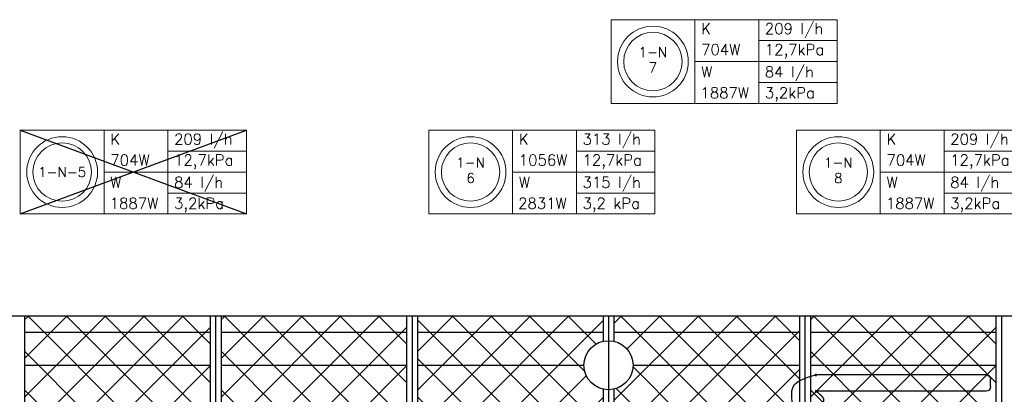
# Model space of a CAD drawing. Extents: x 7383 to 861143, y -570072 to -203000.
# Tile 12 of 30: x 437848 to 446870, y -250934 to -247500. Entities that reach past the tile are written whole.
import ezdxf
from ezdxf.enums import TextEntityAlignment as Align

# ---------------------------------------------------------------- set-up
doc = ezdxf.new("R2010")
doc.units = 0
doc.header["$LTSCALE"] = 25
for name, color, linetype in [('000Vermogens2', 7, 'CONTINUOUS'), ('KP-bandraster', 5, 'CONTINUOUS'), ('KP-lucht centreline', 2, 'CONTINUOUS'), ('KP-Oppervlak', 3, 'CONTINUOUS'), ('KP-panelen', 1, 'CONTINUOUS'), ('KP-registers', 4, 'CONTINUOUS'), ('KP-slangen', 7, 'CONTINUOUS')]:
    doc.layers.add(name, color=color, linetype=linetype)
doc.layers.add('KP-Aluminium', color=8, linetype='CONTINUOUS', lineweight=18)
doc.styles.add('VERWOL-1', font='ROMANS.SHX')
pattern_1 = [(45, (247312.9, -13162.46), (-176.7767, 176.7767), []), (135, (247312.9, -13162.46), (-176.7767, -176.7767), [])]

# ---------------------------------------------------------------- blocks, each defined once
blk = doc.blocks.new('Register A')
at = {"layer": 'KP-registers', "linetype": 'Continuous'}
for p, q in [((50, 115), (50, 185)), ((90, 225), (1644, 225)), ((90, 75), (1644, 75))]:
    blk.add_line(p, q, dxfattribs=at)
for centre in [(1650, 225), (1650, 75)]:
    blk.add_circle(centre, 6, dxfattribs=at)
for centre, start, end in [((90, 185), 90, 180), ((90, 115), 180, 270)]:
    blk.add_arc(centre, 40, start, end, dxfattribs=at)

msp = doc.modelspace()

# ---------------------------------------------------------------- hatches: boundary and pattern name
at = {"layer": 'KP-Aluminium', "linetype": 'Continuous'}
h = msp.add_hatch(dxfattribs=at)
h.set_pattern_fill('ANSI37', color=256, scale=2000)
h.set_pattern_definition([(45, (240112.9, -13162.46), (-176.7767, 176.7767), []), (135, (240112.9, -13162.46), (-176.7767, -176.7767), [])])
h.paths.add_polyline_path([(439593.1, -250218.2), (437893.1, -250218.2), (437893.1, -250368.2), (439593.1, -250368.2)])
h.paths.add_polyline_path([(439593.1, -250368.2), (437893.1, -250368.2), (437893.1, -250668.2), (439593.1, -250668.2)])
h.paths.add_polyline_path([(439593.1, -250668.2), (437893.1, -250668.2), (437893.1, -250968.2), (439593.1, -250968.2)])
h.paths.add_polyline_path([(439593.1, -250968.2), (437893.1, -250968.2), (437893.1, -251268.2), (439593.1, -251268.2)])
h.paths.add_polyline_path([(439593.1, -251268.2), (437893.1, -251268.2), (437893.1, -251568.2), (439593.1, -251568.2)])
h.paths.add_polyline_path([(439593.1, -251568.2), (437893.1, -251568.2), (437893.1, -251868.2), (439593.1, -251868.2)])
h.paths.add_polyline_path([(439593.1, -251868.2), (437893.1, -251868.2), (437893.1, -252168.2), (439593.1, -252168.2)])
h = msp.add_hatch(dxfattribs=at)
h.set_pattern_fill('ANSI37', color=256, scale=2000)
h.set_pattern_definition([(45, (241912.9, -13162.46), (-176.7767, 176.7767), []), (135, (241912.9, -13162.46), (-176.7767, -176.7767), [])])
h.paths.add_polyline_path([(441393.1, -250218.2), (439693.1, -250218.2), (439693.1, -250368.2), (441393.1, -250368.2)])
h.paths.add_polyline_path([(441393.1, -250368.2), (439693.1, -250368.2), (439693.1, -250668.2), (441393.1, -250668.2)])
h.paths.add_polyline_path([(441393.1, -250668.2), (439693.1, -250668.2), (439693.1, -250968.2), (441393.1, -250968.2)])
h.paths.add_polyline_path([(441393.1, -250968.2), (439693.1, -250968.2), (439693.1, -251268.2), (441393.1, -251268.2)])
h.paths.add_polyline_path([(441393.1, -251268.2), (439693.1, -251268.2), (439693.1, -251568.2), (441393.1, -251568.2)])
h.paths.add_polyline_path([(441393.1, -251568.2), (439693.1, -251568.2), (439693.1, -251868.2), (441393.1, -251868.2)])
h.paths.add_polyline_path([(441393.1, -251868.2), (439693.1, -251868.2), (439693.1, -252168.2), (441393.1, -252168.2)])
h = msp.add_hatch(dxfattribs=at)
h.set_pattern_fill('ANSI37', color=256, scale=2000)
h.set_pattern_definition([(45, (240112.9, -13162.46), (-176.7767, 176.7767), []), (135, (240112.9, -13162.46), (-176.7767, -176.7767), [])])
h.paths.add_polyline_path([(443193.1, -250218.2), (441493.1, -250218.2), (441493.1, -250368.2), (443193.1, -250368.2)])
h.paths.add_polyline_path([(443193.1, -250448.8), (443193.1, -250368.2), (441493.1, -250368.2), (441493.1, -250668.2), (443018.1, -250668.2, -0.350001)])
h.paths.add_polyline_path([(443018.1, -250668.2), (441493.1, -250668.2), (441493.1, -250968.2), (443193.1, -250968.2), (443193.1, -250887.6, -0.350001)])
h.paths.add_polyline_path([(443193.1, -250968.2), (441493.1, -250968.2), (441493.1, -251268.2), (443193.1, -251268.2)])
h.paths.add_polyline_path([(443193.1, -251268.2), (441493.1, -251268.2), (441493.1, -251568.2), (443193.1, -251568.2)])
h.paths.add_polyline_path([(443193.1, -251568.2), (441493.1, -251568.2), (441493.1, -251868.2), (443193.1, -251868.2)])
h.paths.add_polyline_path([(443193.1, -251868.2), (441493.1, -251868.2), (441493.1, -252168.2), (443193.1, -252168.2)])
h = msp.add_hatch(dxfattribs=at)
h.set_pattern_fill('ANSI37', color=256, scale=2000)
h.set_pattern_definition(pattern_1)
h.paths.add_polyline_path([(444993.1, -250218.2), (443293.1, -250218.2), (443293.1, -250368.2), (444993.1, -250368.2)])
h.paths.add_polyline_path([(444993.1, -250368.2), (443293.1, -250368.2), (443293.1, -250448.8, -0.350001), (443468.1, -250668.2), (444993.1, -250668.2)])
h.paths.add_polyline_path([(444993.1, -250668.2), (443468.1, -250668.2, -0.350001), (443293.1, -250887.6), (443293.1, -250968.2), (444993.1, -250968.2)])
h.paths.add_polyline_path([(444993.1, -250968.2), (443293.1, -250968.2), (443293.1, -251268.2), (444993.1, -251268.2)])
h.paths.add_polyline_path([(444993.1, -251268.2), (443293.1, -251268.2), (443293.1, -251568.2), (444993.1, -251568.2)])
h.paths.add_polyline_path([(444993.1, -251568.2), (443293.1, -251568.2), (443293.1, -251868.2), (444993.1, -251868.2)])
h.paths.add_polyline_path([(444993.1, -251868.2), (443293.1, -251868.2), (443293.1, -252168.2), (444993.1, -252168.2)])
h = msp.add_hatch(dxfattribs=at)
h.set_pattern_fill('ANSI37', color=256, scale=2000)
h.set_pattern_definition(pattern_1)
h.paths.add_polyline_path([(446793.1, -250218.2), (445093.1, -250218.2), (445093.1, -250368.2), (446793.1, -250368.2)])
h.paths.add_polyline_path([(446793.1, -250368.2), (445093.1, -250368.2), (445093.1, -250668.2), (446793.1, -250668.2)])
h.paths.add_polyline_path([(446793.1, -250668.2), (445093.1, -250668.2), (445093.1, -250968.2), (446793.1, -250968.2)])
h.paths.add_polyline_path([(446793.1, -250968.2), (445093.1, -250968.2), (445093.1, -251268.2), (446793.1, -251268.2)])
h.paths.add_polyline_path([(446793.1, -251268.2), (445093.1, -251268.2), (445093.1, -251568.2), (446793.1, -251568.2)])
h.paths.add_polyline_path([(446793.1, -251568.2), (445093.1, -251568.2), (445093.1, -251868.2), (446793.1, -251868.2)])
h.paths.add_polyline_path([(446793.1, -251868.2), (445093.1, -251868.2), (445093.1, -252168.2), (446793.1, -252168.2)])

# ---------------------------------------------------------------- linework, layer by layer
at = {"layer": '000Vermogens2', "linetype": 'Continuous', "lineweight": 0}
for p, q in [((443266.2, -247500.2), (443266.2, -248268)), ((443266.2, -247500.2), (445339.1, -247500.2)), ((444034.1, -247500.2), (444034.1, -248268)), ((444619.3, -247884.1), (444619.3, -247500.2)), ((445339.1, -247500.2), (445339.1, -248268)), ((444619.3, -247692.1), (445339.1, -247692.1)), ((444034.1, -247884.1), (445339.1, -247884.1)), ((444619.3, -247884.1), (444619.3, -248268)), ((444619.3, -248076.1), (445339.1, -248076.1)), ((443266.2, -248268), (445339.1, -248268)), ((437853.3, -248513.1), (437853.3, -249280.9)), ((437853.3, -248513.1), (439926.2, -248513.1)), ((438621.2, -248513.1), (438621.2, -249280.9)), ((438621.2, -248513.1), (438621.2, -249280.9)), ((439206.4, -248897), (439206.4, -248513.1)), ((439926.2, -248513.1), (439926.2, -249280.9)), ((441595.8, -248513.1), (441595.8, -249280.9)), ((441595.8, -248513.1), (443668.7, -248513.1)), ((442363.7, -248513.1), (442363.7, -249280.9)), ((442948.9, -248897), (442948.9, -248513.1)), ((443668.7, -248513.1), (443668.7, -249280.9)), ((444964.8, -248513.1), (444964.8, -249280.9)), ((444964.8, -248513.1), (447037.7, -248513.1)), ((445732.7, -248513.1), (445732.7, -249280.9)), ((446318, -248897), (446318, -248513.1)), ((439206.4, -248705.1), (439926.2, -248705.1)), ((442948.9, -248705.1), (443668.7, -248705.1)), ((446318, -248705.1), (447037.7, -248705.1)), ((438621.2, -248897), (439926.2, -248897)), ((439206.4, -248897), (439206.4, -249280.9)), ((442363.7, -248897), (443668.7, -248897)), ((442948.9, -248897), (442948.9, -249280.9)), ((445732.7, -248897), (447037.7, -248897)), ((446318, -248897), (446318, -249280.9)), ((439206.4, -249089), (439926.2, -249089)), ((442948.9, -249089), (443668.7, -249089)), ((446318, -249089), (447037.7, -249089)), ((437853.3, -249280.9), (439926.2, -249280.9)), ((441595.8, -249280.9), (443668.7, -249280.9)), ((444964.8, -249280.9), (447037.7, -249280.9))]:
    msp.add_line(p, q, dxfattribs=at)
for centre, radius in [((443650.2, -247884.1), 324.2), ((443650.2, -247884.1), 267.6), ((438237.2, -248897), 324.2), ((438237.2, -248897), 267.6), ((441979.7, -248897), 324.2), ((441979.7, -248897), 267.6), ((445348.8, -248897), 324.2), ((445348.8, -248897), 267.6)]:
    msp.add_circle(centre, radius, dxfattribs=at)
at = {"layer": 'KP-bandraster', "linetype": 'Continuous'}
for p, q in [((437893.1, -250218.2), (437893.1, -257268.2)), ((439593.1, -250218.2), (439593.1, -257268.2)), ((439693.1, -250218.2), (439693.1, -257268.2)), ((441393.1, -250218.2), (441393.1, -257718.2)), ((441493.1, -250218.2), (441493.1, -257718.2)), ((443193.1, -250218.2), (443193.1, -250448.8)), ((443293.1, -250218.2), (443293.1, -250448.8)), ((444993.1, -250218.2), (444993.1, -257718.2)), ((445093.1, -250218.2), (445093.1, -257718.2)), ((446793.1, -250218.2), (446793.1, -257718.2)), ((443193.1, -250887.6), (443193.1, -257048.8)), ((443293.1, -250887.6), (443293.1, -257048.8))]:
    msp.add_line(p, q, dxfattribs=at)
msp.add_circle((443243.1, -250668.2), 225, dxfattribs=at)
at = {"layer": 'KP-lucht centreline', "linetype": 'Continuous'}
for p, q in [((439643.1, -250218.2), (439643.1, -257268.2)), ((441443.1, -250218.2), (441443.1, -257718.2)), ((443243.1, -250218.2), (443243.1, -257718.2)), ((445043.1, -250218.2), (445043.1, -257718.2)), ((446843.1, -250218.2), (446843.1, -257718.2))]:
    msp.add_line(p, q, dxfattribs=at)
at = {"layer": 'KP-Oppervlak', "linetype": 'Continuous'}
msp.add_line((490493.1, -250218.2), (421193.1, -250218.2), dxfattribs=at)
at = {"layer": 'KP-panelen', "linetype": 'Continuous'}
for p, q in [((439593.1, -250368.2), (437893.1, -250368.2)), ((441393.1, -250368.2), (439693.1, -250368.2)), ((443193.1, -250368.2), (441493.1, -250368.2)), ((444993.1, -250368.2), (443293.1, -250368.2)), ((446793.1, -250368.2), (445093.1, -250368.2)), ((437893.1, -250668.2), (439593.1, -250668.2)), ((439693.1, -250668.2), (441393.1, -250668.2)), ((441493.1, -250668.2), (443018.1, -250668.2)), ((443468.1, -250668.2), (444993.1, -250668.2)), ((445093.1, -250668.2), (446793.1, -250668.2))]:
    msp.add_line(p, q, dxfattribs=at)
at = {"layer": 'KP-slangen', "linetype": 'Continuous'}
for p, q in [((437853.3, -249280.9), (439926.2, -248513.1)), ((437853.3, -248513.1), (439926.2, -249280.9))]:
    msp.add_line(p, q, dxfattribs=at)
for points in [[(444933.9, -251043.2), (444934.9, -250865.1), (445143.2, -250756.9)], [(445143.2, -251056.9), (445217.3, -250987.9), (445143.2, -250906.9)]]:
    msp.add_spline(points, degree=3, dxfattribs=at)

# ---------------------------------------------------------------- block references
at = {"layer": 'KP-registers', "linetype": 'Continuous', "xscale": -1}
msp.add_blockref('Register A', (446793.2, -250981.9), dxfattribs=at)

# ---------------------------------------------------------------- texts
at = {"layer": '000Vermogens2', "linetype": 'Continuous', "lineweight": 0, "style": 'VERWOL-1'}
for s, p in [('K', (444091.9, -247632.2)), ('209 l/h', (444675.6, -247632.2)), ('704W', (444091.9, -247824.2)), ('12,7kPa', (444675.6, -247824.2)), ('W', (444091.9, -248028.6)), ('84 l/h', (444675.6, -248028.6)), ('1887W', (444085.8, -248220.5)), ('3,2kPa', (444675.6, -248220.5)), ('209 l/h', (439262.7, -248645.2)), ('313 l/h', (443005.2, -248645.2)), ('209 l/h', (446374.2, -248645.2)), ('K', (438678.9, -248645.2)), ('K', (442421.4, -248645.2)), ('K', (445790.5, -248645.2)), ('704W', (438678.9, -248837.1)), ('12,7kPa', (439262.7, -248837.1)), ('1056W', (442421.4, -248837.1)), ('12,7kPa', (443005.2, -248837.1)), ('704W', (445790.5, -248837.1)), ('12,7kPa', (446374.2, -248837.1)), ('W', (438678.9, -249041.5)), ('84 l/h', (439262.7, -249041.5)), ('W', (442421.4, -249041.5)), ('315 l/h', (443005.2, -249041.5)), ('W', (445790.5, -249041.5)), ('84 l/h', (446374.2, -249041.5)), ('1887W', (438672.8, -249233.4)), ('3,2kPa', (439262.7, -249233.4)), ('2831W', (442415.3, -249233.4)), ('3,2 kPa', (443005.2, -249233.4)), ('1887W', (445784.4, -249233.4)), ('3,2kPa', (446374.2, -249233.4))]:
    msp.add_text(s, height=100, dxfattribs=at).set_placement(p)
for s, p in [('1-N', (443650.2, -247797.5)), ('7', (443650.2, -247939.2)), ('1-N', (441979.7, -248810.4)), ('1-N', (445348.8, -248810.4)), ('1-N-5', (438237.2, -248897)), ('6', (441979.7, -248952.1)), ('8', (445348.8, -248952.1))]:
    msp.add_text(s, height=90, dxfattribs=at).set_placement(p, align=Align.MIDDLE_CENTER)

doc.saveas('drawing.dxf')
